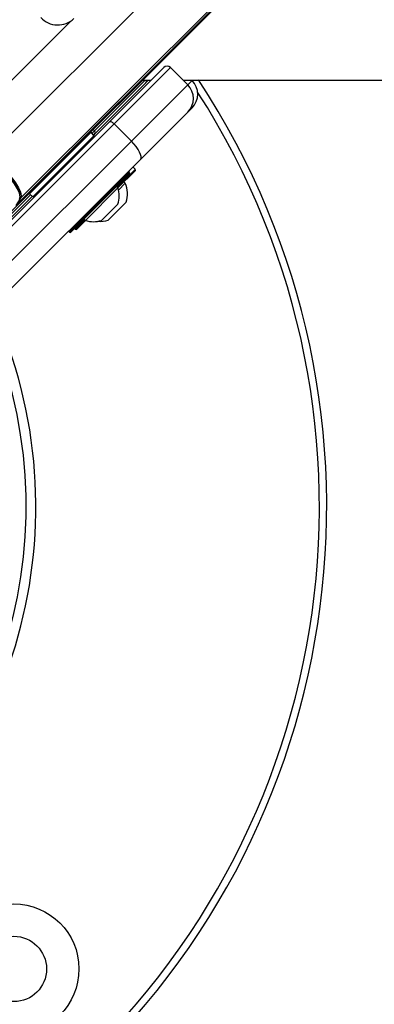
# Model space of a CAD drawing. Header units: millimetres. Extents: x 2575 to 18042, y 835 to 16320.
# Tile 57 of 64: x 3759 to 3905, y 9998 to 10405. Entities that reach past the tile are written whole.
import ezdxf

# ---------------------------------------------------------------- set-up
doc = ezdxf.new("R2010")
doc.units = ezdxf.units.MM
doc.header["$LTSCALE"] = 2
doc.layers.add('COMPONENT_GEOMETRY', color=7, linetype='Continuous')
doc.styles.add('SLDTEXTSTYLE0', font='TXT', dxfattribs={"width": 0.75})
doc.dimstyles.new('SLDDIMSTYLE0', dxfattribs={"dimtxt": 100, "dimasz": 6.604, "dimexe": 0, "dimexo": 0.0625, "dimgap": 25, "dimtad": 0, "dimtih": 1, "dimtoh": 1, "dimdec": 1, "dimrnd": 1e-09, "dimzin": 12, "dimdsep": 46, "dimtxsty": 'SLDTEXTSTYLE0', "dimsah": 1, "dimcen": 0.09, "dimadec": 0, "dimazin": 3, "dimtfac": 1, "dimtdec": 1, "dimtofl": 0, "dimtmove": 0, "dimatfit": 3, "dimfxl": 1, "dimfrac": 2, "dimtolj": 1, "dimtzin": 12, "dimarcsym": 0})
doc.dimstyles.new('SLDDIMSTYLE1', dxfattribs={"dimtxt": 100, "dimasz": 6.604, "dimexe": 0, "dimexo": 0.0625, "dimgap": 25, "dimtad": 0, "dimtih": 1, "dimtoh": 1, "dimdec": 0, "dimrnd": 1e-09, "dimzin": 12, "dimdsep": 46, "dimtxsty": 'SLDTEXTSTYLE0', "dimsah": 1, "dimcen": 0.09, "dimadec": 0, "dimazin": 3, "dimtfac": 1, "dimtdec": 0, "dimtofl": 0, "dimtmove": 0, "dimatfit": 3, "dimfxl": 1, "dimfrac": 2, "dimtolj": 1, "dimtzin": 12, "dimarcsym": 0})

# ---------------------------------------------------------------- blocks, each defined once
blk = doc.blocks.new('_D')
at = {"layer": 'COMPONENT_GEOMETRY', "color": 7}
for p, q in [((8879.1, 12946.13), (8879.1, 9303.37)), ((3565.77, 9825.27), (3565.77, 9303.37)), ((6022.37, 9453.75), (5991.9, 9453.75)), ((5991.9, 9453.75), (5991.9, 9295)), ((6422.51, 9453.75), (6452.97, 9453.75)), ((6452.97, 9453.75), (6452.97, 9295)), ((3565.77, 9309.72), (5945.64, 9309.72)), ((8879.1, 9309.72), (6499.23, 9309.72)), ((5991.9, 9295), (6022.37, 9295)), ((6452.97, 9295), (6422.51, 9295))]:
    blk.add_line(p, q, dxfattribs=at)
for points in [[(3565.77, 9309.72), (3572.37, 9308.7), (3572.37, 9310.73)], [(8879.1, 9309.72), (8872.5, 9310.73), (8872.5, 9308.7)]]:
    blk.add_solid(points, dxfattribs=at)
at = {"layer": 'COMPONENT_GEOMETRY', "color": 7, "char_height": 100, "attachment_point": 1, "style": 'SLDTEXTSTYLE0'}
for s, insert in [('8\'8.59"', (6022.37, 9423.9)), ('2656.7', (6019.24, 9274.28))]:
    blk.add_mtext(s, dxfattribs=dict(at, insert=insert))
blk = doc.blocks.new('_D_1')
at = {"layer": 'COMPONENT_GEOMETRY', "color": 7}
for p, q in [((8879.1, 12946.13), (8879.1, 8407.68)), ((3245.77, 10201.36), (3245.77, 8407.68)), ((5862.37, 8558.06), (5831.9, 8558.06)), ((5831.9, 8558.06), (5831.9, 8399.31)), ((6262.51, 8558.06), (6292.97, 8558.06)), ((6292.97, 8558.06), (6292.97, 8399.31)), ((3245.77, 8414.03), (5785.64, 8414.03)), ((8879.1, 8414.03), (6339.23, 8414.03)), ((5831.9, 8399.31), (5862.37, 8399.31)), ((6292.97, 8399.31), (6262.51, 8399.31))]:
    blk.add_line(p, q, dxfattribs=at)
for points in [[(3245.77, 8414.03), (3252.37, 8413.02), (3252.37, 8415.05)], [(8879.1, 8414.03), (8872.5, 8415.05), (8872.5, 8413.02)]]:
    blk.add_solid(points, dxfattribs=at)
at = {"layer": 'COMPONENT_GEOMETRY', "color": 7, "char_height": 100, "attachment_point": 1, "style": 'SLDTEXTSTYLE0'}
for s, insert in [('9\'2.89"', (5862.37, 8528.22)), ('2817', (5914.66, 8378.6))]:
    blk.add_mtext(s, dxfattribs=dict(at, insert=insert))

msp = doc.modelspace()

# ---------------------------------------------------------------- linework, layer by layer
at = {"color": 8, "linetype": 'Continuous', "lineweight": 25}
for p, q in [((3744.69, 10347.04), (5008.52, 11610.87)), ((3759.46, 10331.27), (5021.35, 11593.15)), ((3730.9, 10355.11), (3780.25, 10404.46)), ((3810.83, 10380.01), (3789.97, 10359.15)), ((3828.45, 10378.19), (3830.23, 10379.97)), ((3789.97, 10359.15), (3788.99, 10358.18)), ((3789.97, 10359.15), (3789.46, 10359.71)), ((3779.73, 10317.31), (3804.48, 10342.06)), ((3799.39, 10335.83), (3806.75, 10343.2)), ((3806.75, 10343.2), (3806.83, 10343.28)), ((3763.57, 10332.76), (3748.77, 10317.96)), ((3782.08, 10318.53), (3785.95, 10322.4))]:
    msp.add_line(p, q, dxfattribs=at)
at = {"color": 7, "linetype": 'Continuous', "lineweight": 25}
for p, q in [((3757.5, 10328.3), (4801.98, 11372.78)), ((3755.08, 10325.33), (4033.9, 10604.14)), ((3796.22, 10362.93), (3818.55, 10385.26)), ((3821.38, 10385.26), (3798.11, 10362)), ((3821.38, 10385.26), (3828.45, 10378.19)), ((3789.98, 10357.83), (3811.15, 10379)), ((3805.19, 10354.93), (3828.45, 10378.19)), ((3809.77, 10380.01), (3813.3, 10380.01)), ((3811.15, 10379), (3811.64, 10379.48)), ((3830.19, 10380.02), (3830.23, 10379.97)), ((3828.45, 10366.88), (3808.91, 10347.34)), ((3830.23, 10368.66), (3828.45, 10366.88)), ((3736.24, 10302.95), (3796.22, 10362.93)), ((3798.11, 10362), (3738.14, 10302.02)), ((3798.11, 10362), (3805.19, 10354.93)), ((3788.47, 10358.44), (3763.18, 10333.15)), ((3788.6, 10358.57), (3788.47, 10358.44)), ((3788.47, 10358.44), (3789.78, 10357.13)), ((3789.91, 10357.26), (3788.6, 10358.57)), ((3789.66, 10357.51), (3789.98, 10357.83)), ((3745.21, 10294.95), (3805.19, 10354.93)), ((3789.78, 10357.13), (3764.49, 10331.84)), ((3785.51, 10355.56), (3785.25, 10355.38)), ((3789.78, 10357.13), (3789.91, 10357.26)), ((3789.8, 10357.36), (3789.88, 10357.44)), ((3784.61, 10351.32), (3784.29, 10351.64)), ((3784.61, 10351.32), (3784.29, 10351.64)), ((3786.39, 10353.1), (3786.07, 10353.42)), ((3786.39, 10353.1), (3786.07, 10353.42)), ((3808.91, 10347.34), (3748.93, 10287.36)), ((3804.48, 10341.49), (3780.29, 10317.31)), ((3806.75, 10342.64), (3799.65, 10335.54)), ((3804.48, 10342.06), (3804.05, 10342.48)), ((3806.83, 10343.28), (3805.84, 10344.27)), ((3806.83, 10342.71), (3806.75, 10342.64)), ((3770.15, 10337.5), (3770.47, 10337.18)), ((3770.15, 10337.5), (3770.47, 10337.18)), ((3802.7, 10337.51), (3799.89, 10334.7)), ((3802.7, 10337.51), (3802.16, 10338.04)), ((3799.64, 10335.58), (3786.21, 10322.15)), ((3799.64, 10335.58), (3799.1, 10336.12)), ((3750.15, 10317.99), (3764.24, 10332.09)), ((3759.46, 10331.27), (3757.5, 10328.3)), ((3763.18, 10333.15), (3764.49, 10331.84)), ((3803.12, 10329.66), (3795.69, 10322.24)), ((3799.63, 10328.87), (3792.92, 10322.15)), ((3786.25, 10322.13), (3782.64, 10318.53)), ((3785.67, 10322.68), (3786.21, 10322.15)), ((3779.3, 10317.73), (3779.73, 10317.31)), ((3781.8, 10318.81), (3782.08, 10318.53))]:
    msp.add_line(p, q, dxfattribs=at)
at = {"color": 7, "linetype": 'Continuous', "lineweight": 25, "flags": 128}
for points in [[(3826.62, 10380.02), (4399.98, 10380.05), (5029.34, 10380.08), (5669.94, 10380.09), (6310.54, 10380.1)], [(3796.22, 10362.93), (3796.34, 10363), (3796.51, 10363.01), (3796.72, 10362.96), (3796.97, 10362.86), (3797.25, 10362.7), (3797.54, 10362.5), (3797.83, 10362.26), (3798.11, 10362)], [(3785.52, 10355.54), (3785.22, 10355.37), (3785.18, 10355.35)], [(3808.91, 10347.34), (3809.18, 10347.82), (3809.22, 10348.51), (3809.03, 10349.36), (3808.62, 10350.36), (3808, 10351.46), (3807.2, 10352.62), (3806.25, 10353.79), (3805.19, 10354.93)], [(3759.04, 10330.87), (3759.31, 10331.92), (3759.05, 10333.39), (3758.28, 10335.19), (3757.04, 10337.2), (3755.42, 10339.29), (3753.51, 10341.33), (3751.45, 10343.17), (3749.37, 10344.71), (3747.4, 10345.84), (3745.67, 10346.49), (3744.29, 10346.62)], [(3744.69, 10347.04), (3746.07, 10346.91), (3747.8, 10346.26), (3749.78, 10345.13), (3751.86, 10343.59), (3753.92, 10341.74), (3755.83, 10339.7), (3757.46, 10337.61), (3758.7, 10335.6), (3759.47, 10333.79), (3759.73, 10332.32), (3759.46, 10331.27)], [(3745.18, 10346.59), (3746.52, 10346.42), (3748.37, 10345.67), (3750.46, 10344.38), (3752.63, 10342.65), (3754.72, 10340.63), (3756.55, 10338.47), (3757.99, 10336.33), (3758.92, 10334.4), (3759.26, 10333.03)]]:
    msp.add_lwpolyline(points, dxfattribs=at)
at = {"color": 7, "linetype": 'Continuous', "lineweight": 25}
for radius in [26.88, 13.5]:
    msp.add_circle((3756.69, 10012.98), radius, dxfattribs=at)
for centre, radius, start, end in [((3565.77, 10203.9), 200, 65.6403, 24.3597), ((3774.87, 10412.57), 9.7, 223.2021, 313.2469), ((3565.77, 10203.9), 196, 66.0814, 23.9186), ((3819.96, 10383.85), 2, 45, 135), ((3565.77, 10203.9), 320, 225, 33.424), ((3810.93, 10380.19), 1, 315, 349.8691), ((3822.79, 10372.53), 8, 315, 45), ((3824.58, 10374.32), 8, 315, 45), ((3565.77, 10203.9), 317, 225, 32.6991), ((3789.17, 10358.14), 1, 315, 351.8699), ((3789.28, 10358.48), 0.962, 317.0513, 44.186), ((3804.19, 10341.77), 0.4, 315, 45), ((3806.54, 10342.99), 0.4, 315, 45), ((3792.33, 10333.02), 11.29, 342.7009, 23.3898), ((3764.6, 10337.39), 2, 315, 340.8419), ((3789.55, 10332.24), 10.63, 341.5409, 18.3384), ((3789.55, 10332.24), 10.63, 251.6616, 288.4591), ((3792.33, 10333.02), 11.29, 265.2595, 287.2991), ((3780.01, 10317.59), 0.4, 225, 315), ((3782.36, 10318.81), 0.4, 225, 315)]:
    msp.add_arc(centre, radius, start, end, dxfattribs=at)
at = {"color": 8, "linetype": 'Continuous', "lineweight": 25}
msp.add_arc((3810.47, 10379.64), 0.939, 316.5188, 23.493, dxfattribs=at)
at = {"color": 7, "linetype": 'Continuous', "lineweight": 25}
msp.add_open_spline([(3785.07, 10355.32), (3785.17, 10355.35), (3785.43, 10355.42), (3785.63, 10355.61), (3785.77, 10355.73)], degree=3, knots=[0, 0, 0, 0, 0.352331, 1, 1, 1, 1], dxfattribs=at)

# ---------------------------------------------------------------- dimensions: what is measured, and where the dimension line sits
at = {"layer": 'COMPONENT_GEOMETRY', "color": 7}
for base, p2, dimstyle, picture, middle in [((3245.77, 8414.03), (3245.77, 10203.9), 'SLDDIMSTYLE1', '_D_1', (6062.44, 8414.03)), ((3565.77, 9309.72), (3565.77, 9827.81), 'SLDDIMSTYLE0', '_D', (6222.44, 9309.72))]:
    dim = msp.add_linear_dim(base=base, p1=(8879.1, 12948.67), p2=p2, dimstyle=dimstyle, dxfattribs=at)
    dim.commit()
    dim.dimension.update_dxf_attribs({"geometry": picture, "text_midpoint": middle, "dimtype": 160})

doc.saveas('drawing.dxf')
